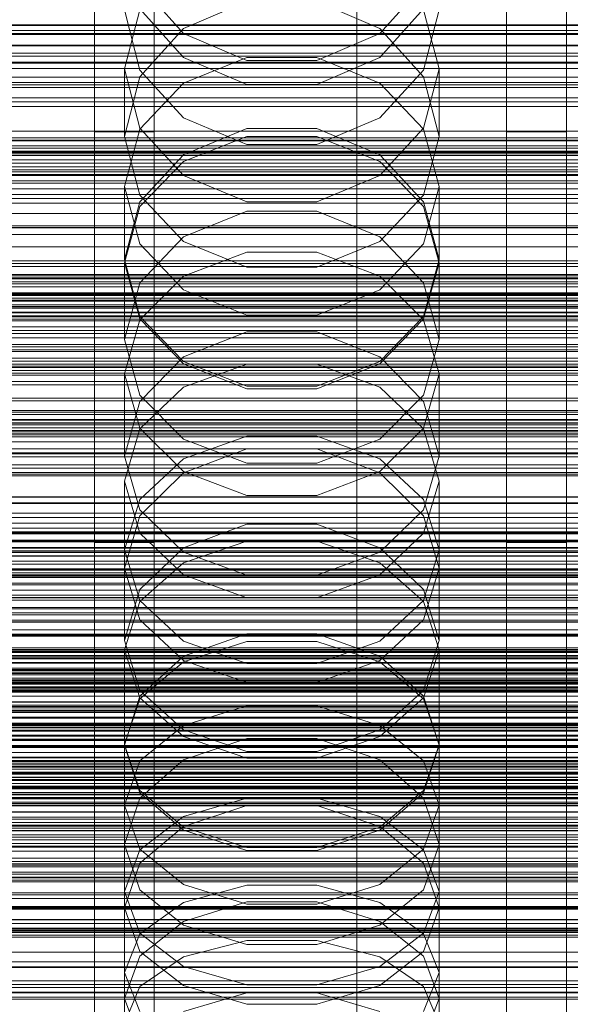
# Model space of a CAD drawing. Header units: millimetres. Extents: x -2233 to 65662, y -50530 to 6847.
# Tile 93 of 256: x -45 to 28, y -34587 to -34456. Entities that reach past the tile are written whole.
import ezdxf

# ---------------------------------------------------------------- set-up
doc = ezdxf.new("R2010")
doc.units = ezdxf.units.MM
for name, color, linetype, lineweight in [('COTAS_O', 1, 'Continuous', 0), ('COTAS_P', 1, 'Continuous', 0), ('frontal_briquetadora', 7, 'Continuous', 0), ('frontal_C01', 7, 'Continuous', 0), ('frontal_C02', 7, 'Continuous', 0), ('frontal_C03', 7, 'Continuous', 0), ('frontal_C04', 7, 'Continuous', 0), ('frontal_mezcladora', 7, 'Continuous', 0), ('frontal_secador', 7, 'Continuous', 0), ('frontal_tolva', 7, 'Continuous', 0)]:
    doc.layers.add(name, color=color, linetype=linetype, lineweight=lineweight)
doc.dimstyles.new('R19_100', dxfattribs={"dimtxt": 250, "dimasz": 150, "dimexe": 150, "dimexo": 80, "dimgap": 100, "dimtad": 1, "dimtih": 1, "dimtoh": 1, "dimdsep": 46, "dimcen": 0.09, "dimadec": 0, "dimazin": 0, "dimtfac": 1, "dimtdec": 4, "dimtofl": 0, "dimtmove": 0, "dimatfit": 3, "dimfxl": 1, "dimtolj": 1, "dimtzin": 0, "dimarcsym": 0})

# ---------------------------------------------------------------- blocks, each defined once
blk = doc.blocks.new('DIM_R32_40')
at = {"layer": 'COTAS_P'}
for p, q in [((-150, -32200), (550, -32200)), ((550, -32200), (505, -32350)), ((550, -34800), (550, -32200)), ((550, -32200), (595, -32350)), ((550, -34800), (505, -34650)), ((550, -34800), (595, -34650)), ((-150, -34800), (550, -34800))]:
    blk.add_line(p, q, dxfattribs=at)
blk.add_text('2600 P', height=250, rotation=90, dxfattribs=at).set_placement((450, -33500))
blk = doc.blocks.new('DIM_R32_42')
at = {"layer": 'COTAS_O'}
for p, q in [((-650, -33700), (50, -33700)), ((50, -33700), (5, -33850)), ((50, -34900), (50, -33700)), ((50, -33700), (95, -33850)), ((50, -34900), (5, -34750)), ((50, -34900), (95, -34750)), ((-650, -34900), (50, -34900))]:
    blk.add_line(p, q, dxfattribs=at)
blk.add_text('1200 O', height=250, rotation=90, dxfattribs=at).set_placement((-50, -34300))
blk = doc.blocks.new('DIM_R32_43')
at = {"layer": 'COTAS_O'}
for p, q in [((-650, -34200), (-500, -34155)), ((650, -34200), (500, -34155)), ((-650, -34900), (-650, -34200)), ((-650, -34200), (650, -34200)), ((-650, -34200), (-500, -34245)), ((650, -34200), (500, -34245)), ((650, -34900), (650, -34200))]:
    blk.add_line(p, q, dxfattribs=at)
blk.add_text('1300 O', height=250, dxfattribs=at).set_placement((0, -34100))

msp = doc.modelspace()

# ---------------------------------------------------------------- linework, layer by layer
at = {"layer": 'frontal_briquetadora'}
for p, q in [((-23.094, -34457.404), (-28.92, -34450.901)), ((8.92, -34450.901), (3.094, -34457.404)), ((-14.674, -34453.127), (-23.094, -34456.734)), ((3.094, -34456.734), (-5.326, -34453.127)), ((-31, -34454.221), (-28.92, -34462.278)), ((-31, -34462.125), (-28.92, -34454.234)), ((-23.093, -34460.601), (-28.92, -34454.101)), ((8.92, -34454.101), (3.093, -34460.601)), ((8.92, -34462.278), (11, -34454.221)), ((8.92, -34454.234), (11, -34462.125)), ((-160, -34457.538), (200, -34457.538)), ((-23.094, -34456.734), (-28.92, -34463.181)), ((-14.674, -34460.988), (-23.094, -34457.404)), ((3.094, -34457.404), (-5.326, -34460.988)), ((8.92, -34463.18), (3.094, -34456.734)), ((200, -34461.368), (-160, -34461.368)), ((-14.673, -34460.596), (-23.093, -34464.004)), ((-14.673, -34464.208), (-23.093, -34460.601)), ((-5.326, -34460.988), (-14.674, -34460.988)), ((-5.327, -34460.596), (-14.673, -34460.596)), ((3.093, -34464.004), (-5.327, -34460.596)), ((3.093, -34460.601), (-5.327, -34464.208)), ((-31, -34462.125), (-31, -34471.125)), ((-31, -34462.125), (-28.92, -34470.016)), ((-28.92, -34462.278), (-23.094, -34468.668)), ((3.094, -34468.668), (8.92, -34462.278)), ((8.92, -34470.016), (11, -34462.125)), ((11, -34462.125), (11, -34471.125)), ((-160, -34463.94), (200, -34463.94)), ((-28.92, -34463.181), (-31, -34471.125)), ((-23.093, -34464.004), (-28.92, -34470.145)), ((-5.327, -34464.208), (-14.673, -34464.208)), ((8.92, -34470.145), (3.093, -34464.004)), ((11, -34471.125), (8.92, -34463.18)), ((-23.094, -34468.668), (-14.674, -34472.188)), ((-5.326, -34472.188), (3.094, -34468.668)), ((-28.92, -34470.145), (-31, -34477.803)), ((-28.92, -34470.016), (-23.093, -34476.344)), ((-23.094, -34473.572), (-14.674, -34470.06)), ((-14.674, -34470.06), (-5.326, -34470.06)), ((-5.326, -34470.06), (3.094, -34473.572)), ((3.093, -34476.344), (8.92, -34470.016)), ((11, -34477.803), (8.92, -34470.145)), ((-28.92, -34478.964), (-31, -34471.125)), ((-23.093, -34474.485), (-14.673, -34471.151)), ((-14.674, -34472.188), (-5.326, -34472.188)), ((-14.673, -34471.151), (-5.327, -34471.151)), ((-5.327, -34471.151), (3.093, -34474.485)), ((11, -34471.125), (8.92, -34478.964)), ((-28.92, -34479.841), (-23.094, -34473.572)), ((3.094, -34473.572), (8.92, -34479.841)), ((-28.92, -34480.494), (-23.093, -34474.485)), ((3.093, -34474.485), (8.92, -34480.494)), ((-23.093, -34476.344), (-14.673, -34479.856)), ((-5.327, -34479.856), (3.093, -34476.344)), ((200, -34478.149), (-160, -34478.149)), ((-31, -34477.803), (-31, -34487.557)), ((-31, -34477.803), (-28.92, -34485.461)), ((8.92, -34485.461), (11, -34477.803)), ((11, -34477.803), (11, -34487.557)), ((-31, -34487.557), (-28.92, -34479.841)), ((-23.094, -34485.172), (-28.92, -34478.964)), ((-14.673, -34479.856), (-5.327, -34479.856)), ((8.92, -34478.964), (3.094, -34485.172)), ((8.92, -34479.841), (11, -34487.557)), ((-160, -34481.433), (200, -34481.433)), ((-31, -34487.986), (-28.92, -34480.494)), ((-14.674, -34481.091), (-23.094, -34484.534)), ((-5.326, -34481.091), (-14.674, -34481.091)), ((3.094, -34484.534), (-5.326, -34481.091)), ((8.92, -34480.494), (11, -34487.986)), ((-160, -34483.291), (200, -34483.291)), ((-23.094, -34484.534), (-28.92, -34490.676)), ((-14.674, -34488.588), (-23.094, -34485.172)), ((3.094, -34485.172), (-5.326, -34488.588)), ((8.92, -34490.676), (3.094, -34484.534)), ((-160, -34485.849), (200, -34485.849)), ((-28.92, -34485.461), (-23.093, -34491.602)), ((-23.093, -34489.803), (-14.673, -34486.586)), ((-14.673, -34486.586), (-5.327, -34486.586)), ((-5.327, -34486.586), (3.093, -34489.803)), ((3.093, -34491.602), (8.92, -34485.461)), ((-28.92, -34495.158), (-31, -34487.557)), ((-31, -34487.986), (-31, -34498.23)), ((-28.92, -34495.478), (-31, -34487.986)), ((11, -34487.557), (8.92, -34495.158)), ((11, -34487.986), (8.92, -34495.478)), ((11, -34487.986), (11, -34498.23)), ((-5.326, -34488.588), (-14.674, -34488.588)), ((-160, -34489.719), (200, -34489.719)), ((-160, -34489.991), (200, -34489.991)), ((-28.92, -34490.676), (-31, -34498.23)), ((-28.92, -34495.6), (-23.093, -34489.803)), ((3.093, -34489.803), (8.92, -34495.6)), ((11, -34498.23), (8.92, -34490.676)), ((-23.093, -34491.602), (-14.673, -34495.01)), ((-5.327, -34495.01), (3.093, -34491.602)), ((-160, -34492.29), (200, -34492.29)), ((-160, -34493.614), (200, -34493.614)), ((-31, -34502.829), (-28.92, -34495.6)), ((-23.094, -34501.17), (-28.92, -34495.158)), ((-23.093, -34501.486), (-28.92, -34495.478)), ((-14.673, -34495.01), (-5.327, -34495.01)), ((8.92, -34495.478), (3.093, -34501.486)), ((8.92, -34495.158), (3.094, -34501.17)), ((8.92, -34495.6), (11, -34502.829)), ((-14.674, -34497.219), (-23.094, -34500.552)), ((-5.326, -34497.219), (-14.674, -34497.219)), ((3.094, -34500.552), (-5.326, -34497.219)), ((-160, -34498.03), (200, -34498.03)), ((-31, -34498.23), (-28.92, -34505.662)), ((8.92, -34505.662), (11, -34498.23)), ((-23.094, -34500.552), (-28.92, -34506.493)), ((-14.674, -34504.474), (-23.094, -34501.17)), ((3.094, -34501.17), (-5.326, -34504.474)), ((8.92, -34506.493), (3.094, -34500.552)), ((-14.673, -34504.82), (-23.093, -34501.486)), ((-14.673, -34501.512), (-23.093, -34504.604)), ((-5.327, -34501.512), (-14.673, -34501.512)), ((3.093, -34501.486), (-5.327, -34504.82)), ((3.093, -34504.604), (-5.327, -34501.512)), ((-31, -34502.829), (-31, -34513.787)), ((-31, -34502.829), (-28.92, -34510.058)), ((8.92, -34510.058), (11, -34502.829)), ((11, -34502.829), (11, -34513.787)), ((-23.093, -34504.604), (-28.92, -34510.176)), ((-5.326, -34504.474), (-14.674, -34504.474)), ((-5.327, -34504.82), (-14.673, -34504.82)), ((8.92, -34510.176), (3.093, -34504.604)), ((-28.92, -34505.662), (-23.094, -34511.534)), ((3.094, -34511.534), (8.92, -34505.662)), ((-28.92, -34506.493), (-31, -34513.787)), ((11, -34513.787), (8.92, -34506.493)), ((-28.92, -34510.176), (-31, -34517.123)), ((-28.92, -34510.058), (-23.093, -34515.855)), ((3.093, -34515.855), (8.92, -34510.058)), ((11, -34517.123), (8.92, -34510.176)), ((-23.094, -34511.534), (-14.674, -34514.76)), ((-23.093, -34514.166), (-14.673, -34511.161)), ((-14.673, -34511.161), (-5.327, -34511.161)), ((-5.327, -34511.161), (3.093, -34514.166)), ((-5.326, -34514.76), (3.094, -34511.534)), ((-23.094, -34516.027), (-14.674, -34512.811)), ((-14.674, -34512.811), (-5.326, -34512.811)), ((-5.326, -34512.811), (3.094, -34516.027)), ((-28.92, -34520.952), (-31, -34513.787)), ((-28.92, -34519.58), (-23.093, -34514.166)), ((3.093, -34514.166), (8.92, -34519.58)), ((11, -34513.787), (8.92, -34520.952)), ((-14.674, -34514.76), (-5.326, -34514.76)), ((-28.92, -34521.752), (-23.094, -34516.027)), ((-23.093, -34515.855), (-14.673, -34519.072)), ((-5.327, -34519.072), (3.093, -34515.855)), ((3.094, -34516.027), (8.92, -34521.752)), ((-31, -34517.123), (-31, -34528.769)), ((-31, -34517.123), (-28.92, -34524.071)), ((8.92, -34524.071), (11, -34517.123)), ((11, -34517.123), (11, -34528.769)), ((-31, -34526.331), (-28.92, -34519.58)), ((-14.673, -34519.072), (-5.327, -34519.072)), ((8.92, -34519.58), (11, -34526.331)), ((-31, -34528.769), (-28.92, -34521.752)), ((-23.094, -34526.603), (-28.92, -34520.952)), ((8.92, -34520.952), (3.094, -34526.603)), ((8.92, -34521.752), (11, -34528.769)), ((-14.674, -34522.89), (-23.094, -34526.023)), ((-5.326, -34522.89), (-14.674, -34522.89)), ((3.094, -34526.023), (-5.326, -34522.89)), ((-28.92, -34524.071), (-23.093, -34529.643)), ((3.093, -34529.643), (8.92, -34524.071)), ((-23.094, -34526.023), (-28.92, -34531.596)), ((-23.093, -34528.025), (-14.673, -34525.158)), ((-14.673, -34525.158), (-5.327, -34525.158)), ((-5.327, -34525.158), (3.093, -34528.025)), ((8.92, -34531.596), (3.094, -34526.023)), ((-31, -34526.331), (-31, -34538.419)), ((-28.92, -34533.082), (-31, -34526.331)), ((-14.674, -34529.704), (-23.094, -34526.603)), ((3.094, -34526.603), (-5.326, -34529.704)), ((11, -34526.331), (8.92, -34533.082)), ((11, -34526.331), (11, -34538.419)), ((-28.92, -34535.648), (-31, -34528.769)), ((-28.92, -34533.192), (-23.093, -34528.025)), ((3.093, -34528.025), (8.92, -34533.192)), ((11, -34528.769), (8.92, -34535.649)), ((195, -34530), (-195, -34530)), ((-23.093, -34529.643), (-14.673, -34532.735)), ((-5.326, -34529.704), (-14.674, -34529.704)), ((-5.327, -34532.735), (3.093, -34529.643)), ((-28.92, -34531.596), (-31, -34538.419)), ((-14.673, -34532.735), (-5.327, -34532.735)), ((11, -34538.419), (8.92, -34531.596)), ((-31, -34539.635), (-28.92, -34533.192)), ((-23.093, -34538.496), (-28.92, -34533.082)), ((8.92, -34533.082), (3.093, -34538.496)), ((8.92, -34533.192), (11, -34539.635)), ((-23.094, -34541.066), (-28.92, -34535.648)), ((8.92, -34535.649), (3.094, -34541.066)), ((195, -34537), (-195, -34537)), ((-14.674, -34537.508), (-23.094, -34540.51)), ((-5.326, -34537.508), (-14.674, -34537.508)), ((3.094, -34540.51), (-5.326, -34537.508)), ((-31, -34538.419), (-28.92, -34545.1)), ((-14.673, -34541.501), (-23.093, -34538.496)), ((-14.673, -34538.552), (-23.093, -34541.275)), ((-5.327, -34538.552), (-14.673, -34538.552)), ((3.093, -34538.496), (-5.327, -34541.501)), ((3.093, -34541.275), (-5.327, -34538.552)), ((8.92, -34545.1), (11, -34538.419)), ((-31, -34539.635), (-31, -34552.363)), ((-31, -34539.635), (-28.92, -34546.078)), ((-23.094, -34540.51), (-28.92, -34545.844)), ((8.92, -34545.844), (3.094, -34540.51)), ((8.92, -34546.078), (11, -34539.635)), ((11, -34539.635), (11, -34552.363)), ((-23.093, -34541.275), (-28.92, -34546.182)), ((-14.674, -34544.034), (-23.094, -34541.066)), ((-5.327, -34541.501), (-14.673, -34541.501)), ((3.094, -34541.066), (-5.326, -34544.034)), ((8.92, -34546.182), (3.093, -34541.275)), ((-5.326, -34544.034), (-14.674, -34544.034)), ((-28.92, -34545.844), (-31, -34552.363)), ((-28.92, -34545.1), (-23.094, -34550.353)), ((3.094, -34550.353), (8.92, -34545.1)), ((11, -34552.363), (8.92, -34545.844)), ((-28.92, -34546.182), (-31, -34552.301)), ((-28.92, -34546.078), (-23.093, -34551.244)), ((-23.093, -34549.754), (-14.673, -34547.13)), ((-14.673, -34547.13), (-5.327, -34547.13)), ((-5.327, -34547.13), (3.093, -34549.754)), ((3.093, -34551.244), (8.92, -34546.078)), ((11, -34552.301), (8.92, -34546.182)), ((-28.92, -34554.481), (-23.093, -34549.754)), ((3.093, -34549.754), (8.92, -34554.481)), ((-23.094, -34550.353), (-14.674, -34553.23)), ((-5.326, -34553.23), (3.094, -34550.353)), ((-31, -34552.301), (-31, -34565.638)), ((-31, -34552.301), (-28.92, -34558.42)), ((-28.92, -34558.731), (-31, -34552.363)), ((-23.094, -34554.358), (-14.674, -34551.493)), ((-23.093, -34551.244), (-14.673, -34554.112)), ((-14.674, -34551.493), (-5.326, -34551.493)), ((-5.327, -34554.112), (3.093, -34551.244)), ((-5.326, -34551.493), (3.094, -34554.358)), ((8.92, -34558.42), (11, -34552.301)), ((11, -34552.363), (8.92, -34558.731)), ((11, -34552.301), (11, -34565.638)), ((-14.674, -34553.23), (-5.326, -34553.23)), ((-31, -34560.376), (-28.92, -34554.481)), ((-28.92, -34559.44), (-23.094, -34554.358)), ((-14.673, -34554.112), (-5.327, -34554.112)), ((3.094, -34554.358), (8.92, -34559.44)), ((8.92, -34554.481), (11, -34560.376)), ((-28.92, -34558.42), (-23.093, -34563.327)), ((-23.094, -34563.729), (-28.92, -34558.731)), ((3.093, -34563.327), (8.92, -34558.42)), ((8.92, -34558.731), (3.094, -34563.729)), ((-31, -34565.638), (-28.92, -34559.44)), ((-23.093, -34561.918), (-14.673, -34559.449)), ((-14.673, -34559.449), (-5.327, -34559.449)), ((-5.327, -34559.449), (3.093, -34561.918)), ((8.92, -34559.44), (11, -34565.638)), ((-31, -34560.376), (-31, -34574.101)), ((-28.92, -34566.271), (-31, -34560.376)), ((-14.674, -34560.448), (-23.094, -34563.217)), ((-5.326, -34560.448), (-14.674, -34560.448)), ((3.094, -34563.217), (-5.326, -34560.448)), ((11, -34560.376), (8.92, -34566.271)), ((11, -34560.376), (11, -34574.101)), ((-28.92, -34566.366), (-23.093, -34561.918)), ((3.093, -34561.918), (8.92, -34566.366)), ((-23.094, -34563.217), (-28.92, -34568.125)), ((-14.674, -34566.461), (-23.094, -34563.729)), ((-23.093, -34563.327), (-14.673, -34566.05)), ((-5.327, -34566.05), (3.093, -34563.327)), ((3.094, -34563.729), (-5.326, -34566.461)), ((8.92, -34568.125), (3.094, -34563.217)), ((-28.92, -34571.679), (-31, -34565.638)), ((-31, -34571.912), (-28.92, -34566.366)), ((-23.093, -34570.998), (-28.92, -34566.271)), ((-5.326, -34566.461), (-14.674, -34566.461)), ((-14.673, -34566.05), (-5.327, -34566.05)), ((8.92, -34566.271), (3.093, -34570.998)), ((11, -34565.638), (8.92, -34571.679)), ((8.92, -34566.366), (11, -34571.912)), ((-28.92, -34568.125), (-31, -34574.101)), ((11, -34574.101), (8.92, -34568.125)), ((-31, -34571.912), (-31, -34586.193)), ((-31, -34571.912), (-28.92, -34577.459)), ((-23.094, -34576.409), (-28.92, -34571.679)), ((-14.673, -34573.621), (-23.093, -34570.998)), ((-14.673, -34571.082), (-23.093, -34573.39)), ((-5.327, -34571.082), (-14.673, -34571.082)), ((3.093, -34570.998), (-5.327, -34573.621)), ((3.093, -34573.39), (-5.327, -34571.082)), ((8.92, -34571.679), (3.094, -34576.409)), ((8.92, -34577.459), (11, -34571.912)), ((11, -34571.912), (11, -34586.193)), ((-23.093, -34573.39), (-28.92, -34577.548)), ((-14.674, -34573.305), (-23.094, -34575.925)), ((-5.326, -34573.305), (-14.674, -34573.305)), ((3.094, -34575.925), (-5.326, -34573.305)), ((8.92, -34577.548), (3.093, -34573.39)), ((-31, -34574.101), (-28.92, -34579.916)), ((-5.327, -34573.621), (-14.673, -34573.621)), ((8.92, -34579.916), (11, -34574.101)), ((-23.094, -34575.925), (-28.92, -34580.562)), ((8.92, -34580.562), (3.094, -34575.925)), ((-14.674, -34578.991), (-23.094, -34576.409)), ((3.094, -34576.409), (-5.326, -34578.991)), ((-28.92, -34577.548), (-31, -34582.734)), ((-28.92, -34577.459), (-23.093, -34581.907)), ((-23.093, -34580.641), (-14.673, -34578.443)), ((-14.673, -34578.443), (-5.327, -34578.443)), ((-5.327, -34578.443), (3.093, -34580.641)), ((3.093, -34581.907), (8.92, -34577.459)), ((11, -34582.734), (8.92, -34577.548)), ((195, -34580), (-195, -34580)), ((-28.92, -34579.916), (-23.094, -34584.461)), ((-5.326, -34578.991), (-14.674, -34578.991)), ((3.094, -34584.461), (8.92, -34579.916)), ((-28.92, -34580.562), (-31, -34586.193)), ((-28.92, -34584.6), (-23.093, -34580.641)), ((3.093, -34580.641), (8.92, -34584.6)), ((11, -34586.193), (8.92, -34580.562)), ((-23.093, -34581.907), (-14.673, -34584.376)), ((-5.327, -34584.376), (3.093, -34581.907)), ((-31, -34582.734), (-31, -34597.535)), ((-31, -34582.734), (-28.92, -34587.919)), ((8.92, -34587.919), (11, -34582.734)), ((11, -34582.734), (11, -34597.535)), ((-31, -34589.538), (-28.92, -34584.6)), ((-23.094, -34584.461), (-14.674, -34586.939)), ((-14.673, -34584.376), (-5.327, -34584.376)), ((-5.326, -34586.939), (3.094, -34584.461)), ((8.92, -34584.6), (11, -34589.538)), ((-28.92, -34591.656), (-31, -34586.193)), ((-23.094, -34587.908), (-14.674, -34585.444)), ((-14.674, -34585.444), (-5.326, -34585.444)), ((-5.326, -34585.444), (3.094, -34587.908)), ((11, -34586.193), (8.92, -34591.656)), ((-14.674, -34586.939), (-5.326, -34586.939))]:
    msp.add_line(p, q, dxfattribs=at)
at = {"layer": 'frontal_C01'}
for p, q in [((0, -34471.612), (0, -34196.607)), ((0, -34202.366), (0, -34477.371)), ((430, -34456.223), (-430, -34456.223)), ((430, -34461.223), (-430, -34461.223)), ((0, -34471.612), (-130, -34471.612)), ((0, -34746.617), (0, -34471.612)), ((130, -34471.612), (0, -34471.612)), ((-130, -34476.346), (130, -34476.346)), ((-130, -34477.051), (130, -34477.051)), ((-130, -34477.371), (0, -34477.371)), ((-130, -34477.371), (130, -34477.371)), ((0, -34477.371), (0, -34752.376)), ((0, -34477.371), (130, -34477.371)), ((-130, -34479.438), (130, -34479.438)), ((-130, -34480.057), (130, -34480.057)), ((-130, -34483.346), (130, -34483.346)), ((-130, -34484.22), (130, -34484.22)), ((-130, -34488.506), (130, -34488.506)), ((-130, -34489.577), (130, -34489.577)), ((-148, -34492.741), (148, -34492.741)), ((-148, -34492.991), (148, -34492.991)), ((-148, -34493.104), (148, -34493.104)), ((-148, -34493.837), (148, -34493.837)), ((-148, -34494.056), (148, -34494.056)), ((130, -34494.569), (-130, -34494.569)), ((-148, -34495.221), (148, -34495.221)), ((-148, -34495.531), (148, -34495.531)), ((-130, -34495.763), (130, -34495.763)), ((-148, -34497.05), (148, -34497.05)), ((-148, -34497.429), (148, -34497.429)), ((148, -34499.198), (-148, -34499.198)), ((-148, -34499.621), (148, -34499.621)), ((-130, -34501.12), (130, -34501.12)), ((-148, -34501.519), (148, -34501.519)), ((-148, -34501.957), (148, -34501.957)), ((-130, -34502.356), (130, -34502.356)), ((-148, -34503.855), (148, -34503.855)), ((-148, -34504.278), (148, -34504.278)), ((-148, -34506.047), (148, -34506.047)), ((-148, -34506.427), (148, -34506.427)), ((-130, -34507.713), (130, -34507.713)), ((-148, -34507.945), (148, -34507.945)), ((-148, -34508.255), (148, -34508.255)), ((-130, -34508.907), (130, -34508.907)), ((-148, -34509.421), (148, -34509.421)), ((-148, -34509.64), (148, -34509.64)), ((-148, -34510.372), (148, -34510.372)), ((430, -34511.223), (-430, -34511.223)), ((-148, -34510.486), (148, -34510.486)), ((-148, -34510.735), (148, -34510.735)), ((-130, -34513.899), (130, -34513.899)), ((-130, -34514.97), (130, -34514.97)), ((430, -34516.223), (-430, -34516.223)), ((-130, -34519.256), (130, -34519.256)), ((-130, -34520.13), (130, -34520.13)), ((-130, -34523.42), (130, -34523.42)), ((-130, -34524.038), (130, -34524.038)), ((-130, -34526.105), (130, -34526.105)), ((-130, -34526.425), (130, -34526.425)), ((-130, -34527.131), (130, -34527.131)), ((-425, -34561.339), (425, -34561.339)), ((425, -34572.851), (-425, -34572.851)), ((425, -34575.677), (-425, -34575.677))]:
    msp.add_line(p, q, dxfattribs=at)
at = {"layer": 'frontal_C02'}
for p, q in [((0, -34521.432), (0, -34230.937)), ((0, -34236.667), (0, -34527.162)), ((-311.15, -34458.959), (311.15, -34458.959)), ((-311.15, -34460.426), (311.15, -34460.426)), ((-311.15, -34463.207), (311.15, -34463.207)), ((-311.15, -34464.244), (311.15, -34464.244)), ((-311.15, -34465.992), (311.15, -34465.992)), ((-311.15, -34466.529), (311.15, -34466.529)), ((-311.15, -34467.125), (311.15, -34467.125)), ((0, -34521.432), (-130, -34521.432)), ((0, -34811.926), (0, -34521.432)), ((130, -34521.432), (0, -34521.432)), ((-130, -34526.029), (130, -34526.029)), ((-130, -34526.625), (130, -34526.625)), ((-130, -34527.162), (0, -34527.162)), ((-130, -34527.162), (130, -34527.162)), ((0, -34527.162), (0, -34817.656)), ((0, -34527.162), (130, -34527.162)), ((-130, -34528.91), (130, -34528.91)), ((-130, -34529.948), (130, -34529.948)), ((-130, -34532.729), (130, -34532.729)), ((-130, -34534.196), (130, -34534.196)), ((-130, -34537.82), (130, -34537.82)), ((-130, -34539.616), (130, -34539.616)), ((-148, -34542.415), (148, -34542.415)), ((-148, -34542.626), (148, -34542.626)), ((-148, -34542.817), (148, -34542.817)), ((-148, -34543.436), (148, -34543.436)), ((-148, -34543.804), (148, -34543.804)), ((130, -34543.837), (-130, -34543.837)), ((-148, -34544.789), (148, -34544.789)), ((-148, -34545.309), (148, -34545.309)), ((-130, -34545.841), (130, -34545.841)), ((-148, -34546.593), (148, -34546.593)), ((-148, -34547.23), (148, -34547.23)), ((148, -34548.725), (-148, -34548.725)), ((-148, -34549.435), (148, -34549.435)), ((-148, -34551.04), (148, -34551.04)), ((-130, -34550.37), (130, -34550.37)), ((-148, -34551.775), (148, -34551.775)), ((-130, -34552.445), (130, -34552.445)), ((-148, -34553.38), (148, -34553.38)), ((-148, -34554.09), (148, -34554.09)), ((-148, -34555.585), (148, -34555.585)), ((-148, -34556.222), (148, -34556.222)), ((-148, -34557.506), (148, -34557.506)), ((-130, -34556.974), (130, -34556.974)), ((-148, -34558.026), (148, -34558.026)), ((-148, -34559.011), (148, -34559.011)), ((-130, -34558.978), (130, -34558.978)), ((-148, -34559.379), (148, -34559.379)), ((-148, -34559.998), (148, -34559.998)), ((-148, -34560.189), (148, -34560.189)), ((-148, -34560.4), (148, -34560.4)), ((-130, -34563.199), (130, -34563.199)), ((-130, -34564.995), (130, -34564.995)), ((-130, -34568.62), (130, -34568.62)), ((-130, -34570.087), (130, -34570.087)), ((-130, -34572.868), (130, -34572.868)), ((-130, -34573.905), (130, -34573.905)), ((-130, -34575.653), (130, -34575.653)), ((-130, -34576.19), (130, -34576.19)), ((-130, -34576.786), (130, -34576.786))]:
    msp.add_line(p, q, dxfattribs=at)
at = {"layer": 'frontal_C03'}
for p, q in [((1250, -34456.339), (-1250, -34456.339)), ((1250, -34457.005), (-1250, -34457.005)), ((1250, -34457.391), (-1250, -34457.391)), ((1250, -34471.314), (-1250, -34471.314)), ((1250, -34471.701), (-1250, -34471.701)), ((1250, -34472.367), (-1250, -34472.367)), ((-1250, -34473.299), (1250, -34473.299)), ((1250, -34474.241), (-1250, -34474.241)), ((1250, -34475.173), (-1250, -34475.173)), ((1250, -34475.839), (-1250, -34475.839)), ((1250, -34476.225), (-1250, -34476.225)), ((1250, -34490.148), (-1250, -34490.148)), ((1250, -34490.535), (-1250, -34490.535)), ((1250, -34491.2), (-1250, -34491.2)), ((-1250, -34492.133), (1250, -34492.133)), ((1250, -34493.074), (-1250, -34493.074)), ((1250, -34494.007), (-1250, -34494.007)), ((1250, -34494.673), (-1250, -34494.673)), ((1250, -34495.059), (-1250, -34495.059)), ((1250, -34508.982), (-1250, -34508.982)), ((1250, -34509.368), (-1250, -34509.368)), ((1250, -34510.034), (-1250, -34510.034)), ((-1250, -34510.967), (1250, -34510.967)), ((1250, -34511.908), (-1250, -34511.908)), ((1250, -34512.841), (-1250, -34512.841)), ((1250, -34513.507), (-1250, -34513.507)), ((1250, -34513.893), (-1250, -34513.893)), ((1250, -34519.214), (-1250, -34519.214)), ((1250, -34519.299), (-1250, -34519.299)), ((1250, -34523.912), (-1250, -34523.912)), ((1250, -34524.157), (-1250, -34524.157)), ((1250, -34525.17), (-1250, -34525.17)), ((1250, -34525.237), (-1250, -34525.237)), ((1250, -34527.816), (-1250, -34527.816)), ((1250, -34528.202), (-1250, -34528.202)), ((1250, -34528.84), (-1250, -34528.84)), ((1250, -34528.868), (-1250, -34528.868)), ((1250, -34529.032), (-1250, -34529.032)), ((-1250, -34529.801), (1250, -34529.801)), ((1250, -34530.742), (-1250, -34530.742)), ((1250, -34531.675), (-1250, -34531.675)), ((1250, -34532.34), (-1250, -34532.34)), ((1250, -34532.68), (-1250, -34532.68)), ((1250, -34532.727), (-1250, -34532.727)), ((1250, -34533.046), (-1250, -34533.046)), ((1250, -34535.69), (-1250, -34535.69)), ((1250, -34535.976), (-1250, -34535.976)), ((1496, -34539.901), (-1496, -34539.901)), ((1496, -34539.928), (-1496, -34539.928)), ((1496, -34540.82), (-1496, -34540.82)), ((1496, -34540.847), (-1496, -34540.847)), ((1496, -34541.37), (-1496, -34541.37)), ((1496, -34541.446), (-1496, -34541.446)), ((1496, -34542.288), (-1496, -34542.288)), ((1496, -34542.365), (-1496, -34542.365)), ((1496, -34544.109), (-1496, -34544.109)), ((1496, -34544.224), (-1496, -34544.224)), ((1250, -34544.182), (-1250, -34544.182)), ((1496, -34545.028), (-1496, -34545.028)), ((1496, -34545.142), (-1496, -34545.142)), ((-1250, -34544.614), (1250, -34544.614)), ((1250, -34544.676), (-1250, -34544.676)), ((-1250, -34545.014), (1250, -34545.014)), ((1250, -34546.65), (-1250, -34546.65)), ((1250, -34547.036), (-1250, -34547.036)), ((1496, -34547.704), (-1496, -34547.704)), ((-1496, -34547.839), (1496, -34547.839)), ((1250, -34547.702), (-1250, -34547.702)), ((1496, -34548.623), (-1496, -34548.623)), ((-1496, -34548.757), (1496, -34548.757)), ((-1250, -34548.634), (1250, -34548.634)), ((1250, -34549.576), (-1250, -34549.576)), ((1250, -34550.508), (-1250, -34550.508)), ((1496, -34551.606), (-1496, -34551.606)), ((1496, -34551.741), (-1496, -34551.741)), ((1250, -34551.174), (-1250, -34551.174)), ((1250, -34551.561), (-1250, -34551.561)), ((1496, -34552.524), (-1496, -34552.524)), ((1496, -34552.659), (-1496, -34552.659)), ((1250, -34554.431), (-1250, -34554.431)), ((1250, -34554.768), (-1250, -34554.768)), ((1496, -34555.221), (-1496, -34555.221)), ((1496, -34555.335), (-1496, -34555.335)), ((1496, -34556.139), (-1496, -34556.139)), ((1496, -34556.254), (-1496, -34556.254)), ((1250, -34556.668), (-1250, -34556.668)), ((1250, -34557.099), (-1250, -34557.099)), ((1496, -34557.999), (-1496, -34557.999)), ((1496, -34558.075), (-1496, -34558.075)), ((1496, -34558.917), (-1496, -34558.917)), ((1496, -34558.994), (-1496, -34558.994)), ((1496, -34559.516), (-1496, -34559.516)), ((1496, -34559.543), (-1496, -34559.543)), ((1496, -34560.435), (-1496, -34560.435)), ((1496, -34560.462), (-1496, -34560.462)), ((1250, -34563.468), (-1250, -34563.468)), ((1250, -34563.754), (-1250, -34563.754)), ((1250, -34565.484), (-1250, -34565.484)), ((1250, -34565.87), (-1250, -34565.87)), ((1250, -34566.536), (-1250, -34566.536)), ((-1250, -34567.468), (1250, -34567.468)), ((1250, -34568.236), (-1250, -34568.236)), ((1250, -34568.41), (-1250, -34568.41)), ((1250, -34568.602), (-1250, -34568.602)), ((1250, -34569.342), (-1250, -34569.342)), ((1250, -34570.008), (-1250, -34570.008)), ((1250, -34570.394), (-1250, -34570.394)), ((1250, -34570.413), (-1250, -34570.413)), ((1250, -34570.604), (-1250, -34570.604)), ((1250, -34574.208), (-1250, -34574.208)), ((1250, -34574.275), (-1250, -34574.275)), ((1250, -34577.125), (-1250, -34577.125)), ((1250, -34577.37), (-1250, -34577.37)), ((1250, -34581.982), (-1250, -34581.982)), ((1250, -34582.068), (-1250, -34582.068)), ((1250, -34584.318), (-1250, -34584.318)), ((1250, -34584.704), (-1250, -34584.704)), ((1250, -34585.37), (-1250, -34585.37)), ((-1250, -34586.302), (1250, -34586.302))]:
    msp.add_line(p, q, dxfattribs=at)
at = {"layer": 'frontal_C04'}
for p, q in [((225, -34459.02), (-225, -34459.02)), ((-225, -34460.018), (225, -34460.018)), ((225, -34462.07), (-225, -34462.07)), ((-188, -34470.434), (188, -34470.434)), ((314, -34472.721), (-284, -34472.721)), ((314, -34473.455), (-284, -34473.455)), ((225, -34473.089), (-225, -34473.089)), ((188, -34473.17), (-188, -34473.17)), ((-225, -34473.656), (225, -34473.656)), ((225, -34474.698), (-225, -34474.698)), ((314, -34475.586), (-284, -34475.586)), ((314, -34478.904), (-284, -34478.904)), ((314, -34483.086), (-284, -34483.086)), ((-284, -34487.721), (314, -34487.721)), ((-225, -34487.721), (225, -34487.721)), ((188, -34488.077), (-188, -34488.077)), ((-188, -34490.813), (188, -34490.813)), ((314, -34492.356), (-284, -34492.356)), ((314, -34496.538), (-284, -34496.538)), ((314, -34499.856), (-284, -34499.856)), ((225, -34500.745), (-225, -34500.745)), ((314, -34501.987), (-284, -34501.987)), ((-225, -34501.787), (225, -34501.787)), ((225, -34502.353), (-225, -34502.353)), ((314, -34502.721), (-284, -34502.721)), ((225, -34513.373), (-225, -34513.373)), ((-225, -34515.425), (225, -34515.425)), ((225, -34516.422), (-225, -34516.422)), ((-188, -34520.026), (188, -34520.026)), ((188, -34522.763), (-188, -34522.763)), ((225, -34525.221), (-225, -34525.221)), ((-225, -34528.221), (225, -34528.221)), ((225, -34529.389), (-225, -34529.389)), ((225, -34535.93), (-225, -34535.93)), ((188, -34537.67), (-188, -34537.67)), ((-225, -34539.787), (225, -34539.787)), ((-188, -34540.406), (188, -34540.406)), ((225, -34540.754), (-225, -34540.754)), ((225, -34545.174), (-225, -34545.174)), ((-225, -34549.771), (225, -34549.771)), ((225, -34550.081), (-225, -34550.081)), ((225, -34552.673), (-225, -34552.673)), ((225, -34557.012), (-225, -34557.012)), ((-225, -34557.869), (225, -34557.869)), ((225, -34558.198), (-225, -34558.198)), ((225, -34561.28), (-225, -34561.28)), ((225, -34562.721), (-225, -34562.721)), ((-225, -34563.836), (225, -34563.836)), ((-188, -34569.619), (188, -34569.619)), ((188, -34572.356), (-188, -34572.356))]:
    msp.add_line(p, q, dxfattribs=at)
at = {"layer": 'frontal_mezcladora'}
for p, q in [((-35, -34470.534), (-35, -34433.911)), ((-27, -34470.534), (-27, -34433.911)), ((20, -34470.534), (20, -34433.911)), ((28, -34470.534), (28, -34433.911)), ((-420, -34464.602), (240, -34464.602)), ((-35, -34525.346), (-35, -34470.534)), ((-35, -34470.534), (-27, -34470.534)), ((-27, -34525.346), (-27, -34470.534)), ((20, -34525.346), (20, -34470.534)), ((20, -34470.534), (28, -34470.534)), ((28, -34525.346), (28, -34470.534)), ((-420, -34498.893), (240, -34498.893)), ((-35, -34590), (-35, -34525.346)), ((-35, -34525.346), (-27, -34525.346)), ((-27, -34590), (-27, -34525.346)), ((20, -34590), (20, -34525.346)), ((20, -34525.346), (28, -34525.346)), ((28, -34590), (28, -34525.346)), ((-315, -34535), (315, -34535)), ((-420, -34542.102), (240, -34542.102))]:
    msp.add_line(p, q, dxfattribs=at)
at = {"layer": 'frontal_secador'}
for p, q in [((-1250, -34516), (1250, -34516)), ((-1250, -34522), (1250, -34522)), ((-1250, -34525), (1250, -34525)), ((1250, -34526), (-1250, -34526)), ((-1250, -34526.659), (1250, -34526.659)), ((1250, -34529.659), (-1250, -34529.659)), ((-1250, -34531), (1250, -34531)), ((1250, -34534), (-1250, -34534)), ((-1250, -34534.728), (1250, -34534.728)), ((-1250, -34537.588), (1250, -34537.588)), ((1250, -34537.611), (-1250, -34537.611)), ((1250, -34537.728), (-1250, -34537.728)), ((-1250, -34539.387), (1250, -34539.387)), ((1250, -34539.918), (-1250, -34539.918)), ((-1250, -34540), (1250, -34540)), ((1250, -34540.588), (-1250, -34540.588)), ((1250, -34542.387), (-1250, -34542.387)), ((1250, -34543), (-1250, -34543)), ((-1250, -34543.65), (1250, -34543.65)), ((1250, -34544), (-1250, -34544)), ((1250, -34547.382), (-1250, -34547.382)), ((-1250, -34548), (1250, -34548)), ((1250, -34549.689), (-1250, -34549.689)), ((-1250, -34550), (1250, -34550)), ((1250, -34554), (-1250, -34554)), ((1250, -34554.545), (-1250, -34554.545)), ((-1250, -34555), (1250, -34555)), ((1250, -34556), (-1250, -34556)), ((1250, -34556.144), (-1250, -34556.144)), ((1250, -34556.709), (-1250, -34556.709)), ((1250, -34558.686), (-1250, -34558.686)), ((1250, -34560), (-1250, -34560)), ((1320, -34562), (-1320, -34562)), ((1320, -34562.273), (-1320, -34562.273)), ((1250, -34562), (-1250, -34562)), ((1320, -34563.072), (-1320, -34563.072)), ((1320, -34564.343), (-1320, -34564.343)), ((1250, -34564.651), (-1250, -34564.651)), ((1320, -34566), (-1320, -34566)), ((1250, -34565.859), (-1250, -34565.859)), ((-1250, -34566), (1250, -34566)), ((1320, -34567.929), (-1320, -34567.929)), ((-1320, -34570), (1320, -34570)), ((-1250, -34570), (1250, -34570)), ((1320, -34572.071), (-1320, -34572.071)), ((1320, -34574), (-1320, -34574)), ((1250, -34574.141), (-1250, -34574.141)), ((1320, -34575.657), (-1320, -34575.657)), ((1320, -34576.928), (-1320, -34576.928)), ((1250, -34577.285), (-1250, -34577.285)), ((1320, -34577.727), (-1320, -34577.727)), ((1320, -34578), (-1320, -34578)), ((1250, -34578), (-1250, -34578)), ((1250, -34581.314), (-1250, -34581.314)), ((1250, -34583.856), (-1250, -34583.856)), ((1250, -34585.455), (-1250, -34585.455)), ((1250, -34586), (-1250, -34586))]:
    msp.add_line(p, q, dxfattribs=at)
at = {"layer": 'frontal_tolva'}
for p, q in [((-1821.5, -34492), (1821.5, -34492)), ((-1821.5, -34503), (1821.5, -34503))]:
    msp.add_line(p, q, dxfattribs=at)

# ---------------------------------------------------------------- dimensions: what is measured, and where the dimension line sits
at = {"layer": 'COTAS_O'}
for p2, distance, picture, middle in [((-650, -33700), -700, 'DIM_R32_42', (50, -34300)), ((650, -34900), 700, 'DIM_R32_43', (0, -34200))]:
    dim = msp.add_aligned_dim(p1=(-650, -34900), p2=p2, distance=distance, text='<> O', dimstyle='R19_100', dxfattribs=at)
    dim.commit()
    dim.dimension.update_dxf_attribs({"geometry": picture, "text_midpoint": middle})
at = {"layer": 'COTAS_P'}
dim = msp.add_aligned_dim(p1=(-150, -34800), p2=(-150, -32200), distance=-700, text='<> P', dimstyle='R19_100', dxfattribs=at)
dim.commit()
dim.dimension.update_dxf_attribs({"geometry": 'DIM_R32_40', "text_midpoint": (550, -33500)})

doc.saveas('drawing.dxf')
